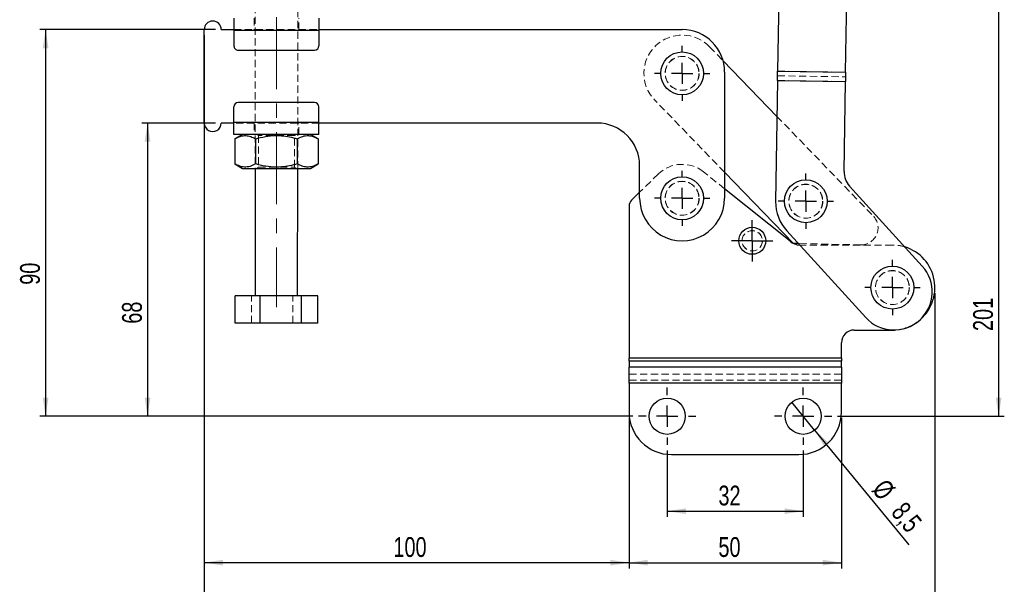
# Model space of a CAD drawing. Header units: millimetres. Extents: x 30 to 362, y 8 to 290.
# Tile 5 of 17: x 30 to 204, y 109 to 209. Entities that reach past the tile are written whole.
import ezdxf

# ---------------------------------------------------------------- set-up
doc = ezdxf.new("R2010")
doc.units = ezdxf.units.MM
doc.linetypes.add('CENTERX2', pattern=[20.32, 12.7, -2.54, 2.54, -2.54])
doc.linetypes.add('HIDDEN', pattern=[1.905, 1.27, -0.635])
doc.layers.add('FORMATO', color=179, linetype='Continuous')
doc.styles.add('SLDTEXTSTYLE0', font='TXT', dxfattribs={"width": 0.75})
doc.dimstyles.new('SLDDIMSTYLE0', dxfattribs={"dimtxt": 3.5, "dimasz": 3.302, "dimexe": 0, "dimexo": 0.0625, "dimgap": 0.875, "dimtad": 1, "dimdec": 0, "dimlfac": 1.333333, "dimrnd": 1e-09, "dimzin": 12, "dimdsep": 46, "dimtxsty": 'SLDTEXTSTYLE0', "dimsah": 1, "dimcen": 0.09, "dimadec": 0, "dimazin": 3, "dimtfac": 1, "dimtdec": 0, "dimtofl": 0, "dimtmove": 0, "dimatfit": 3, "dimfxl": 0, "dimfrac": 2, "dimtolj": 1, "dimtzin": 12, "dimarcsym": 0})
doc.dimstyles.new('SLDDIMSTYLE1', dxfattribs={"dimtxt": 3.5, "dimasz": 3.302, "dimexe": 0, "dimexo": 0.0625, "dimgap": 0.875, "dimtad": 1, "dimdec": 3, "dimlfac": 1.333333, "dimrnd": 1e-09, "dimzin": 12, "dimdsep": 46, "dimtxsty": 'SLDTEXTSTYLE0', "dimsah": 1, "dimcen": 0.09, "dimadec": 0, "dimazin": 3, "dimtfac": 1, "dimtdec": 3, "dimtofl": 0, "dimtmove": 0, "dimatfit": 3, "dimfxl": 0, "dimfrac": 2, "dimtolj": 1, "dimtzin": 12, "dimarcsym": 0})
doc.dimstyles.new('SLDDIMSTYLE2', dxfattribs={"dimtxt": 3.5, "dimasz": 3.302, "dimexe": 0, "dimexo": 0.0625, "dimgap": 0.875, "dimtad": 1, "dimdec": 3, "dimlfac": 1.333333, "dimrnd": 1e-09, "dimzin": 12, "dimdsep": 46, "dimtxsty": 'SLDTEXTSTYLE0', "dimblk1": 'NONE', "dimsah": 1, "dimcen": 0, "dimadec": 0, "dimazin": 3, "dimtfac": 1, "dimtdec": 3, "dimtmove": 0, "dimatfit": 3, "dimldrblk": 'NONE', "dimfxl": 0, "dimfrac": 2, "dimtolj": 1, "dimtzin": 12, "dimarcsym": 0})

# ---------------------------------------------------------------- blocks, each defined once
blk = doc.blocks.new('_D')
at = {"layer": 'FORMATO'}
for p, q in [((171.64, 290.13), (204.09, 290.13)), ((203.09, 290.13), (203.09, 139.05)), ((174.65, 139.05), (204.09, 139.05))]:
    blk.add_line(p, q, dxfattribs=at)
for points in [[(203.09, 290.13), (202.58, 286.83), (203.6, 286.83)], [(203.09, 139.05), (203.6, 142.36), (202.58, 142.36)]]:
    blk.add_solid(points, dxfattribs=at)
at = {"layer": 'FORMATO', "insert": (198.58, 154.1), "char_height": 3.5, "attachment_point": 1, "rotation": 90, "style": 'SLDTEXTSTYLE0'}
blk.add_mtext('201', dxfattribs=at)
blk = doc.blocks.new('_D_1')
at = {"layer": 'FORMATO'}
for p, q in [((144.59, 132.99), (144.59, 121.3)), ((168.59, 132.99), (168.59, 121.3)), ((144.59, 122.3), (168.59, 122.3))]:
    blk.add_line(p, q, dxfattribs=at)
for points in [[(144.59, 122.3), (147.89, 121.8), (147.89, 122.81)], [(168.59, 122.3), (165.29, 122.81), (165.29, 121.8)]]:
    blk.add_solid(points, dxfattribs=at)
at = {"layer": 'FORMATO', "insert": (153.62, 126.82), "char_height": 3.5, "attachment_point": 1, "style": 'SLDTEXTSTYLE0'}
blk.add_mtext('32', dxfattribs=at)
blk = doc.blocks.new('_D_2')
at = {"layer": 'FORMATO'}
for p, q in [((137.84, 138.8), (137.84, 112.22)), ((175.34, 138.8), (175.34, 112.22)), ((137.84, 113.22), (175.34, 113.22))]:
    blk.add_line(p, q, dxfattribs=at)
for points in [[(137.84, 113.22), (141.14, 112.72), (141.14, 113.73)], [(175.34, 113.22), (172.04, 113.73), (172.04, 112.72)]]:
    blk.add_solid(points, dxfattribs=at)
at = {"layer": 'FORMATO', "insert": (153.62, 117.73), "char_height": 3.5, "attachment_point": 1, "style": 'SLDTEXTSTYLE0'}
blk.add_mtext('50', dxfattribs=at)
blk = doc.blocks.new('_D_3')
at = {"layer": 'FORMATO'}
for p, q in [((62.84, 206.3), (62.84, 112.22)), ((137.84, 138.8), (137.84, 112.22)), ((137.84, 113.22), (62.84, 113.22))]:
    blk.add_line(p, q, dxfattribs=at)
for points in [[(62.84, 113.22), (66.14, 112.72), (66.14, 113.73)], [(137.84, 113.22), (134.54, 113.73), (134.54, 112.72)]]:
    blk.add_solid(points, dxfattribs=at)
at = {"layer": 'FORMATO', "insert": (96.24, 117.73), "char_height": 3.5, "attachment_point": 1, "style": 'SLDTEXTSTYLE0'}
blk.add_mtext('100', dxfattribs=at)
blk = doc.blocks.new('_D_4')
at = {"layer": 'FORMATO'}
for p, q in [((62.84, 206.3), (62.84, 101.52)), ((191.84, 160.77), (191.84, 101.52)), ((62.84, 102.52), (191.84, 102.52))]:
    blk.add_line(p, q, dxfattribs=at)
for points in [[(62.84, 102.52), (66.14, 102.01), (66.14, 103.03)], [(191.84, 102.52), (188.54, 103.03), (188.54, 102.01)]]:
    blk.add_solid(points, dxfattribs=at)
at = {"layer": 'FORMATO', "insert": (135.11, 107.03), "char_height": 3.5, "attachment_point": 1, "style": 'SLDTEXTSTYLE0'}
blk.add_mtext('172', dxfattribs=at)
blk = doc.blocks.new('_D_5')
at = {"layer": 'FORMATO'}
for p, q in [((64.84, 207.3), (33.84, 207.3)), ((34.84, 207.3), (34.84, 139.05)), ((138.52, 139.05), (33.84, 139.05))]:
    blk.add_line(p, q, dxfattribs=at)
for points in [[(34.84, 207.3), (34.33, 204), (35.35, 204)], [(34.84, 139.05), (35.35, 142.36), (34.33, 142.36)]]:
    blk.add_solid(points, dxfattribs=at)
at = {"layer": 'FORMATO', "insert": (30.33, 162.26), "char_height": 3.5, "attachment_point": 1, "rotation": 90, "style": 'SLDTEXTSTYLE0'}
blk.add_mtext('90', dxfattribs=at)
blk = doc.blocks.new('_D_6')
at = {"layer": 'FORMATO'}
for p, q in [((64.84, 190.8), (51.84, 190.8)), ((52.84, 190.8), (52.84, 139.05)), ((138.52, 139.05), (51.84, 139.05))]:
    blk.add_line(p, q, dxfattribs=at)
for points in [[(52.84, 190.8), (52.33, 187.5), (53.35, 187.5)], [(52.84, 139.05), (53.35, 142.36), (52.33, 142.36)]]:
    blk.add_solid(points, dxfattribs=at)
at = {"layer": 'FORMATO', "insert": (48.33, 155.39), "char_height": 3.5, "attachment_point": 1, "rotation": 90, "style": 'SLDTEXTSTYLE0'}
blk.add_mtext('68', dxfattribs=at)
blk = doc.blocks.new('_D_7')
at = {"layer": 'FORMATO'}
for q in [(166.56, 141.52), (187.26, 116.36)]:
    blk.add_line((170.61, 136.59), q, dxfattribs=at)
blk.add_solid([(170.61, 136.59), (172.32, 133.72), (173.1, 134.37)], dxfattribs=at)
at = {"layer": 'FORMATO', "char_height": 3.5, "attachment_point": 1, "rotation": 309.4436, "style": 'SLDTEXTSTYLE0'}
for s, insert in [('%%c', (183.27, 128.28)), ('8,5', (186.66, 124.24))]:
    blk.add_mtext(s, dxfattribs=dict(at, insert=insert))
blk = doc.blocks.new('_NONE')
blk = doc.blocks.new('SW_CENTERMARKSYMBOL_0')
at = {"layer": 'FORMATO', "color": 0}
for p, q in [((0, 3.75), (0, 4.875)), ((0, 0), (0, 1.875)), ((-3.75, 0), (-4.875, 0)), ((0, 0), (-1.875, 0)), ((0, 0), (0, -1.875)), ((0, 0), (1.875, 0)), ((3.75, 0), (4.875, 0)), ((0, -3.75), (0, -4.875))]:
    blk.add_line(p, q, dxfattribs=at)
blk = doc.blocks.new('SW_CENTERMARKSYMBOL_1')
at = {"layer": 'FORMATO', "color": 0}
for p, q in [((0, 3.75), (0, 4.875)), ((0, 0), (0, 1.875)), ((-3.75, 0), (-4.875, 0)), ((0, 0), (-1.875, 0)), ((0, 0), (0, -1.875)), ((0, 0), (1.875, 0)), ((3.75, 0), (4.875, 0)), ((0, -3.75), (0, -4.875))]:
    blk.add_line(p, q, dxfattribs=at)
blk = doc.blocks.new('SW_CENTERMARKSYMBOL_2')
at = {"layer": 'FORMATO', "color": 0}
for p, q in [((0, 3.75), (0, 4.875)), ((0, 0), (0, 1.875)), ((-3.75, 0), (-4.875, 0)), ((0, 0), (-1.875, 0)), ((0, 0), (0, -1.875)), ((0, 0), (1.875, 0)), ((3.75, 0), (4.875, 0)), ((0, -3.75), (0, -4.875))]:
    blk.add_line(p, q, dxfattribs=at)
blk = doc.blocks.new('SW_CENTERMARKSYMBOL_3')
at = {"layer": 'FORMATO', "color": 0}
for p, q in [((0, 3.75), (0, 4.875)), ((0, 0), (0, 1.875)), ((-3.75, 0), (-4.875, 0)), ((0, 0), (-1.875, 0)), ((0, 0), (0, -1.875)), ((0, 0), (1.875, 0)), ((3.75, 0), (4.875, 0)), ((0, -3.75), (0, -4.875))]:
    blk.add_line(p, q, dxfattribs=at)
blk = doc.blocks.new('SW_CENTERMARKSYMBOL_4')
at = {"layer": 'FORMATO', "color": 0}
for p, q in [((0, 1.87), (0, 3.66)), ((0, 0), (0, 1.87)), ((-1.88, 0), (-3.66, 0)), ((0, 0), (-1.88, 0)), ((0, 0), (0, -1.88)), ((0, 0), (1.87, 0)), ((1.87, 0), (3.66, 0)), ((0, -1.88), (0, -3.66))]:
    blk.add_line(p, q, dxfattribs=at)
blk = doc.blocks.new('SW_CENTERMARKSYMBOL_5')
at = {"layer": 'FORMATO', "color": 0}
for p, q in [((0, 3.75), (0, 5.0625)), ((0, 0), (0, 1.875)), ((-3.75, 0), (-5.0625, 0)), ((0, 0), (-1.875, 0)), ((0, 0), (0, -1.875)), ((0, 0), (1.875, 0)), ((3.75, 0), (5.0625, 0)), ((0, -3.75), (0, -5.0625))]:
    blk.add_line(p, q, dxfattribs=at)
blk = doc.blocks.new('SW_CENTERMARKSYMBOL_6')
at = {"layer": 'FORMATO', "color": 0}
for p, q in [((0, 3.75), (0, 5.0625)), ((0, 0), (0, 1.875)), ((-3.75, 0), (-5.0625, 0)), ((0, 0), (-1.875, 0)), ((0, 0), (0, -1.875)), ((0, 0), (1.875, 0)), ((3.75, 0), (5.0625, 0)), ((0, -3.75), (0, -5.0625))]:
    blk.add_line(p, q, dxfattribs=at)

msp = doc.modelspace()

# ---------------------------------------------------------------- linework, layer by layer
at = {"color": 7, "linetype": 'HIDDEN', "lineweight": 18}
for p, q in [((71.839405, 215.287329), (71.838013, 182.812329)), ((79.338012, 182.812008), (79.339403, 215.287007)), ((71.651644, 209.287336), (71.651561, 207.299836)), ((79.52656, 207.299501), (79.526644, 209.286998)), ((68.089056, 207.224988), (83.089059, 207.224346)), ((68.089062, 207.29999), (83.089059, 207.299347)), ((152.064471, 204.265512), (154.43756, 201.813134)), ((164.072004, 199.97082), (176.070588, 199.786415)), ((164.04665, 198.321044), (176.045232, 198.136639)), ((164.059327, 199.145932), (176.05791, 198.961527)), ((154.712982, 182.115064), (142.362989, 194.877688)), ((163.949252, 191.983644), (180.962773, 174.401677)), ((83.088355, 190.799347), (68.088352, 190.79999)), ((83.088355, 190.874347), (68.088358, 190.87499)), ((71.650856, 190.799838), (71.650767, 188.812337)), ((79.525766, 188.811999), (79.525856, 190.799499)), ((72.083324, 188.812318), (72.400757, 188.590027)), ((72.400757, 188.590027), (72.400523, 183.034583)), ((78.775519, 183.03431), (78.775759, 188.589753)), ((78.775759, 188.589753), (79.093215, 188.812018)), ((72.400523, 183.034583), (72.083067, 182.812318)), ((79.092958, 182.812018), (78.775519, 183.03431)), ((143.028906, 181.822199), (139.712831, 178.596123)), ((154.712857, 179.196119), (150.967933, 182.201222)), ((178.747468, 169.316083), (167.739308, 169.534162)), ((168.135533, 169.2716), (167.974388, 169.275931)), ((184.337409, 169.2716), (168.135533, 169.2716)), ((71.167427, 155.512358), (71.167634, 160.312357)), ((78.475391, 155.512045), (78.475598, 160.312044)), ((175.337409, 149.291815), (137.837408, 149.291815)), ((175.337409, 148.761485), (137.837408, 148.761485)), ((175.337409, 147.696922), (137.837408, 147.696922)), ((175.337409, 146.507583), (137.837408, 146.507583)), ((175.337409, 145.44302), (137.837408, 145.44302)), ((175.337409, 144.912688), (137.837408, 144.912688))]:
    msp.add_line(p, q, dxfattribs=at)
at = {"color": 7, "linetype": 'Continuous', "lineweight": 25}
for p, q in [((164.285585, 213.867954), (164.072004, 199.97082)), ((176.070588, 199.786415), (176.284168, 213.683552)), ((62.838353, 190.800215), (62.839062, 207.300213)), ((65.839063, 207.300085), (68.089062, 207.29999)), ((68.089056, 207.224988), (68.088939, 204.412488)), ((68.089056, 207.224988), (83.089059, 207.224346)), ((83.089059, 207.224346), (83.088936, 204.411846)), ((83.089059, 207.299347), (147.214061, 207.296601)), ((68.838907, 203.662456), (82.338906, 203.661878)), ((154.43756, 201.813134), (163.949252, 191.983644)), ((164.072004, 199.97082), (176.070588, 199.786415)), ((154.713739, 199.796278), (154.712785, 177.521278)), ((164.04665, 198.321044), (163.718507, 176.969678)), ((164.04665, 198.321044), (176.045232, 198.136639)), ((175.800953, 182.241995), (176.045232, 198.136639)), ((68.088358, 190.87499), (68.088475, 193.687488)), ((82.338509, 194.436878), (68.83851, 194.437456)), ((83.088355, 190.874347), (83.088477, 193.686846)), ((68.088352, 190.79999), (65.838353, 190.800086)), ((83.088355, 190.874347), (68.088358, 190.87499)), ((132.213353, 190.797242), (83.088355, 190.799347)), ((83.088271, 188.811847), (68.088268, 188.81249)), ((68.227017, 188.026586), (68.226832, 183.598382)), ((69.588271, 188.812425), (68.227017, 188.026586)), ((71.907628, 188.026428), (71.907438, 183.598224)), ((79.268844, 188.026112), (79.268654, 183.597909)), ((82.94945, 188.025954), (81.588268, 188.811911)), ((82.94945, 188.025954), (82.94926, 183.597752)), ((68.226832, 183.598382), (69.588014, 182.812426)), ((71.838013, 182.812329), (71.837046, 160.312329)), ((79.337051, 160.312007), (79.338012, 182.812008)), ((81.588011, 182.811912), (82.94926, 183.597752)), ((139.712785, 177.521921), (139.713032, 183.296921)), ((166.870474, 169.551374), (154.712982, 182.115064)), ((166.257958, 169.931789), (154.712857, 179.196119)), ((176.77747, 179.65994), (189.600442, 165.574135)), ((139.712831, 178.596123), (138.291439, 177.213307)), ((137.837408, 176.138157), (137.837408, 149.291815)), ((179.617495, 156.486187), (165.67154, 171.805567)), ((167.739308, 169.534162), (166.870474, 169.551374)), ((68.278878, 155.512481), (68.279085, 160.312482)), ((72.698499, 160.312292), (68.279085, 160.312482)), ((72.698293, 155.512292), (72.698499, 160.312292)), ((80.006463, 160.311979), (72.698499, 160.312292)), ((80.006256, 155.511979), (80.006463, 160.311979)), ((82.895012, 160.311855), (80.006463, 160.311979)), ((82.894805, 155.511855), (82.895012, 160.311855)), ((72.698293, 155.512292), (68.278878, 155.512481)), ((80.006256, 155.511979), (72.698293, 155.512292)), ((82.894805, 155.511855), (80.006256, 155.511979)), ((177.587409, 154.2716), (184.337409, 154.2716)), ((184.337409, 154.2716), (184.711627, 154.280942)), ((175.337409, 149.291815), (175.337409, 152.0216)), ((175.337409, 149.291815), (137.837408, 149.291815)), ((137.837408, 148.761485), (137.837408, 149.291815)), ((137.837408, 148.761485), (137.837408, 147.696922)), ((175.337409, 148.761485), (137.837408, 148.761485)), ((175.337409, 149.291815), (175.337409, 148.761485)), ((175.337409, 147.696922), (175.337409, 148.761485)), ((175.337409, 147.696922), (137.837408, 147.696922)), ((137.837408, 144.912688), (137.837408, 147.696922)), ((175.337409, 147.696922), (175.337409, 144.912688)), ((175.337409, 144.912688), (137.837408, 144.912688)), ((137.837408, 144.912688), (137.837408, 139.803857)), ((175.337409, 139.803857), (175.337409, 144.912688)), ((145.337408, 132.303855), (167.837408, 132.303855))]:
    msp.add_line(p, q, dxfattribs=at)
at = {"color": 7, "linetype": 'Continuous', "lineweight": 25, "flags": 128}
for points in [[(68.089146, 209.28749), (68.089146, 209.24786), (68.08914, 209.130491), (68.089129, 208.939895), (68.089118, 208.683398), (68.089106, 208.370853), (68.08909, 208.014273), (68.089073, 207.627365), (68.089056, 207.224988)], [(83.089148, 209.286847), (83.089142, 209.247218), (83.089137, 209.129849), (83.089131, 208.939253), (83.08912, 208.682755), (83.089109, 208.370211), (83.089092, 208.013631), (83.089075, 207.626722), (83.089059, 207.224346)], [(164.04665, 198.321044), (164.049855, 198.529602), (164.053057, 198.737937), (164.056252, 198.945828), (164.059436, 199.153048), (164.062607, 199.35938), (164.065761, 199.564597), (164.068895, 199.768484), (164.072004, 199.97082)], [(176.070588, 199.786415), (176.067478, 199.584079), (176.064344, 199.380195), (176.06119, 199.174975), (176.058019, 198.968646), (176.054835, 198.761426), (176.05164, 198.553535), (176.048438, 198.3452), (176.045232, 198.136639)], [(68.088268, 188.81249), (68.088268, 188.852119), (68.088274, 188.969488), (68.088285, 189.160083), (68.088296, 189.416582), (68.088307, 189.729126), (68.088324, 190.085705), (68.088341, 190.472615), (68.088358, 190.87499)], [(83.088271, 188.811847), (83.088271, 188.851477), (83.088276, 188.968846), (83.088282, 189.15944), (83.088293, 189.415939), (83.08831, 189.728484), (83.088321, 190.085062), (83.088338, 190.471972), (83.088355, 190.874347)], [(69.588014, 182.812426), (69.661881, 182.812422), (69.881671, 182.812413), (70.24197, 182.812397), (70.73391, 182.812376), (71.34537, 182.81235), (72.061302, 182.81232), (72.86407, 182.812285), (73.73391, 182.812247), (74.649404, 182.812208), (75.58801, 182.812169), (76.526621, 182.812128), (77.442115, 182.812089), (78.311955, 182.812051), (79.114723, 182.812017), (79.830655, 182.811986), (80.442115, 182.811961), (80.934049, 182.81194), (81.294353, 182.811924), (81.514144, 182.811915), (81.588011, 182.811912)]]:
    msp.add_lwpolyline(points, dxfattribs=at)
at = {"color": 7, "linetype": 'HIDDEN', "lineweight": 18, "flags": 128}
for points in [[(78.775759, 188.589753), (78.757073, 188.589755), (78.608903, 188.58976), (78.319493, 188.589773), (77.90237, 188.589791), (77.377043, 188.589813), (76.768075, 188.58984), (76.103938, 188.589868), (75.415689, 188.589897), (74.735514, 188.589926), (74.095209, 188.589954), (73.524715, 188.589978), (73.050713, 188.589999), (72.695365, 188.590014), (72.475284, 188.590023), (72.400757, 188.590027), (72.400757, 188.590027)], [(72.400523, 183.034583), (72.419209, 183.034583), (72.567378, 183.034576), (72.856789, 183.034563), (73.273911, 183.034545), (73.799239, 183.034523), (74.408206, 183.034497), (75.072344, 183.034468), (75.760587, 183.034439), (76.440768, 183.034409), (77.081072, 183.034383), (77.651567, 183.034358), (78.125569, 183.034338), (78.480917, 183.034323), (78.700998, 183.034313), (78.775519, 183.03431)]]:
    msp.add_lwpolyline(points, dxfattribs=at)
at = {"color": 7, "linetype": 'Continuous', "lineweight": 25}
for centre, radius in [((147.21373, 199.571599), 3.7875), ((147.212785, 177.521599), 3.7875), ((169.044731, 177.008385), 3.7875), ((159.587408, 170.0216), 2.38125), ((184.337408, 161.7716), 3.7875), ((144.587408, 139.053856), 3.1875), ((168.587408, 139.053856), 3.1875)]:
    msp.add_circle(centre, radius, dxfattribs=at)
at = {"color": 7, "linetype": 'HIDDEN', "lineweight": 18}
for centre, radius in [((147.21373, 199.571599), 3), ((147.21373, 199.571599), 2.976563), ((147.212785, 177.521599), 3), ((147.212785, 177.521599), 3), ((147.212785, 177.521599), 2.976563), ((169.044731, 177.008385), 3), ((169.044731, 177.008385), 2.976562), ((159.587408, 170.0216), 1.8), ((159.587408, 170.0216), 1.785938), ((184.337408, 161.7716), 3), ((184.337408, 161.7716), 2.976563)]:
    msp.add_circle(centre, radius, dxfattribs=at)
at = {"color": 7, "linetype": 'Continuous', "lineweight": 25}
for centre, radius, start, end in [((64.339061, 207.30015), 1.5, 359.99754517, 179.99754517), ((147.21374, 199.796599), 7.5, 359.99754517, 89.99754517), ((68.838937, 204.412457), 0.75, 179.99754517, 269.99754517), ((82.338937, 204.411879), 0.75, 269.99754517, 359.99754517), ((68.838478, 193.687457), 0.75, 89.99754517, 179.99754517), ((82.338478, 193.686879), 0.75, 359.99754517, 89.99754517), ((64.338354, 190.80015), 1.5, 179.99754517, 359.99754517), ((132.213033, 183.297242), 7.5, 359.99754517, 89.99754517), ((179.55051, 182.18437), 3.75, 179.11950825, 222.31307334), ((147.212785, 177.521599), 7.5, 179.99754517, 359.99754517), ((139.337408, 176.138157), 1.5, 134.21184298, 180), ((171.217621, 176.854427), 7.5, 179.11950825, 222.31307334), ((168.135532, 172.2716), 3, 231.25480857, 266.9208817), ((184.337408, 161.7716), 7.5, 307.37159878, 72.97117158), ((184.608968, 161.030161), 6.750001, 222.31307334, 42.31307334), ((177.587408, 152.0216), 2.25, 90, 180), ((145.337408, 139.803856), 7.5, 180, 270), ((167.837408, 139.803856), 7.5, 270, 0)]:
    msp.add_arc(centre, radius, start, end, dxfattribs=at)
at = {"color": 7, "linetype": 'HIDDEN', "lineweight": 18}
for centre, radius, start, end in [((147.21373, 199.571599), 6.75, 44.05864765, 224.05864765), ((147.212785, 177.521599), 6, 51.25480857, 134.21184298), ((178.806889, 172.315494), 3, 268.86507987, 44.05864765), ((184.337408, 161.7716), 7.5, 72.97117158, 90), ((184.337408, 161.7716), 7.5, 272.86000796, 307.37159878)]:
    msp.add_arc(centre, radius, start, end, dxfattribs=at)
at = {"color": 7, "linetype": 'Continuous', "lineweight": 25}
for points, knots in [([(68.227017, 188.026586), (68.546477, 188.19103), (69.192324, 188.523483), (70.149206, 188.645074), (71.063912, 188.466503), (71.624676, 188.174013), (71.907628, 188.026428)], [0, 0, 0, 0, 0.264605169, 0.53494776, 0.7653430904, 1, 1, 1, 1]), ([(71.907628, 188.026428), (72.174743, 188.099716), (73.045657, 188.338668), (74.573906, 188.602072), (76.319651, 188.611823), (77.895052, 188.390987), (78.809239, 188.148182), (79.268844, 188.026112)], [0, 0, 0, 0, 0.111258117, 0.3627506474, 0.6203152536, 0.8091147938, 1, 1, 1, 1]), ([(79.268844, 188.026112), (79.588302, 188.190557), (80.234145, 188.523012), (81.191028, 188.644602), (82.105734, 188.466032), (82.666498, 188.17354), (82.94945, 188.025954)], [0, 0, 0, 0, 0.264604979, 0.5349476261, 0.7653430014, 1, 1, 1, 1]), ([(71.907438, 183.598224), (71.58798, 183.43378), (70.942138, 183.101325), (69.985248, 182.979735), (69.070542, 183.158306), (68.509781, 183.450796), (68.226832, 183.598382)], [0, 0, 0, 0, 0.2646049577, 0.5349479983, 0.7653433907, 1, 1, 1, 1]), ([(79.268654, 183.597909), (78.813698, 183.477019), (77.899564, 183.234116), (76.340067, 183.014717), (74.589991, 183.020624), (73.060862, 183.281654), (72.174541, 183.524914), (71.907438, 183.598224)], [0, 0, 0, 0, 0.1889643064, 0.3796823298, 0.6308196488, 0.8887428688, 1, 1, 1, 1]), ([(82.94926, 183.597752), (82.629802, 183.433307), (81.983959, 183.100852), (81.027076, 182.979262), (80.11237, 183.157832), (79.551606, 183.450323), (79.268654, 183.597909)], [0, 0, 0, 0, 0.2646049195, 0.5349475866, 0.7653429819, 1, 1, 1, 1])]:
    msp.add_open_spline(points, degree=3, knots=knots, dxfattribs=at)
at = {"layer": 'FORMATO', "linetype": 'CENTERX2', "lineweight": 18}
msp.add_line((75.590025, 229.812168), (75.586962, 158.312168), dxfattribs=at)

# ---------------------------------------------------------------- block references
at = {"layer": 'FORMATO'}
for name, p in [('SW_CENTERMARKSYMBOL_1', (147.21373, 199.571599)), ('SW_CENTERMARKSYMBOL_0', (147.212785, 177.521599)), ('SW_CENTERMARKSYMBOL_2', (169.044731, 177.008385)), ('SW_CENTERMARKSYMBOL_4', (159.587408, 170.0216)), ('SW_CENTERMARKSYMBOL_3', (184.337408, 161.7716)), ('SW_CENTERMARKSYMBOL_6', (144.587408, 139.053856)), ('SW_CENTERMARKSYMBOL_5', (168.587408, 139.053856))]:
    msp.add_blockref(name, p, dxfattribs=at)

# ---------------------------------------------------------------- dimensions: what is measured, and where the dimension line sits
for base, p1, p2, dimstyle, picture, middle in [((203.090301, 139.053856), (170.638298, 290.13014), (173.649908, 139.053856), 'SLDDIMSTYLE0', '_D', (203.090301, 157.98007)), ((34.837464, 139.053856), (65.839061, 207.300086), (139.524908, 139.053856), 'SLDDIMSTYLE1', '_D_5', (34.837464, 164.846837)), ((52.837464, 139.053856), (65.838354, 190.800086), (139.524908, 139.053856), 'SLDDIMSTYLE1', '_D_6', (52.837464, 157.980569))]:
    dim = msp.add_linear_dim(base=base, p1=p1, p2=p2, angle=90, dimstyle=dimstyle, dxfattribs=at)
    dim.commit()
    dim.dimension.update_dxf_attribs({"geometry": picture, "text_midpoint": middle, "dimtype": 160})
for base, p1, p2, dimstyle, picture, middle in [((62.839061, 113.22325), (137.837408, 139.803856), (62.839061, 207.300214), 'SLDDIMSTYLE0', '_D_3', (100.119526, 113.22325)), ((191.837408, 102.519367), (62.839061, 207.300214), (191.837408, 161.7716), 'SLDDIMSTYLE0', '_D_4', (138.985178, 102.519367)), ((175.337408, 113.22325), (137.837408, 139.803856), (175.337408, 139.803856), 'SLDDIMSTYLE1', '_D_2', (156.206341, 113.22325)), ((168.587408, 122.303856), (144.587408, 133.991356), (168.587408, 133.991356), 'SLDDIMSTYLE1', '_D_1', (156.206341, 122.303856))]:
    dim = msp.add_linear_dim(base=base, p1=p1, p2=p2, dimstyle=dimstyle, dxfattribs=at)
    dim.commit()
    dim.dimension.update_dxf_attribs({"geometry": picture, "text_midpoint": middle, "dimtype": 160})
dim = msp.add_diameter_dim_2p(p1=(166.562332, 141.515404), p2=(170.612485, 136.592307), dimstyle='SLDDIMSTYLE2', dxfattribs=at)
dim.commit()
dim.dimension.update_dxf_attribs({"geometry": '_D_7', "text_midpoint": (183.633099, 120.765333), "dimtype": 163})

doc.saveas('drawing.dxf')
